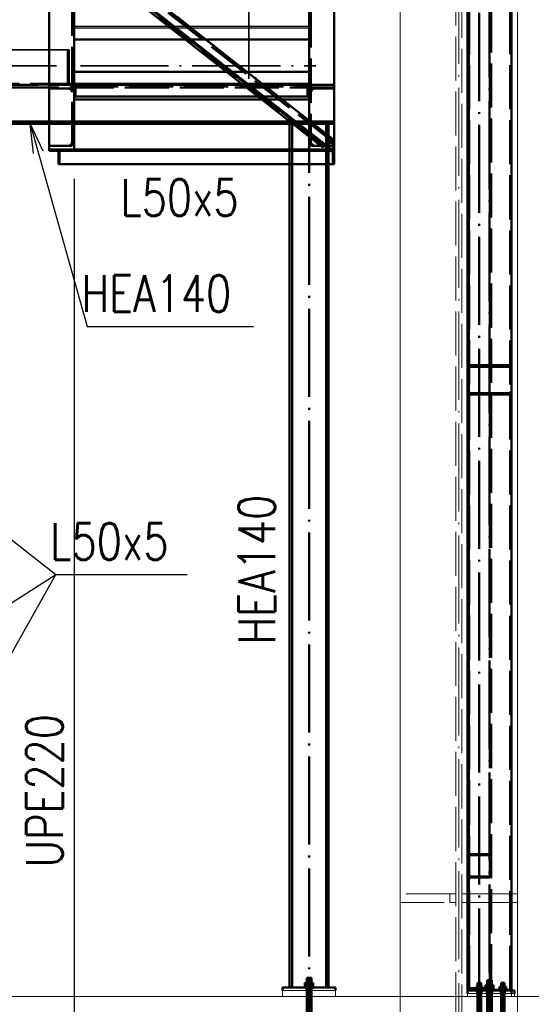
# Paper-space layout 'Layout1' of a CAD drawing. Extents: x -2 to 1033, y -36 to 596.
# Tile 15 of 86: x 77 to 112, y 335 to 402. Entities that reach past the tile are written whole.
import ezdxf

# ---------------------------------------------------------------- set-up
doc = ezdxf.new("R2010")
doc.units = 0
doc.linetypes.add('ACAD_ISO02W100', pattern=[15, 12, -3])
doc.linetypes.add('ACAD_ISO04W100', pattern=[30.5, 24, -3, 0.5, -3])
doc.layers.get('0').update_dxf_attribs({"linetype": 'CONTINUOUS'})
doc.layers.get('DEFPOINTS').update_dxf_attribs({"color": 132, "linetype": 'CONTINUOUS'})
for name, color, linetype, lineweight in [('SS_1.ET-HALA_TaO-PODLAHA', 9, 'CONTINUOUS', 13), ('SS_1.ET-HALA_TaO-SLOUP', 9, 'CONTINUOUS', 13), ('SS_2.ET-HALA_TaO-MOULDSHOP-SLOUP', 212, 'CONTINUOUS', 50), ('SS_2.ET-HALA_TaO-PODLITI', 9, 'CONTINUOUS', 13), ('SS_2.ET-HALA_TaO-SCHODISTE', 180, 'CONTINUOUS', 50), ('SS_2.ET-HALA_TaO-SCHODISTE-PLECH', 70, 'CONTINUOUS', 25), ('SS_2.ET-HALA_TaO-SCHODISTE-PLECH-VYZTUHA', 120, 'CONTINUOUS', 50), ('SS_2.ET-HALA_TaO-SCHODISTE-ZABRADLI', 31, 'CONTINUOUS', 35), ('SS_2.ET-HALA_TaO-SCHODISTE-ZTUZENI', 234, 'CONTINUOUS', 50), ('SS_KOTY', 3, 'CONTINUOUS', 25), ('SS_POPIS_PROFILU', 13, 'CONTINUOUS', 25)]:
    doc.layers.add(name, color=color, linetype=linetype, lineweight=lineweight)
doc.styles.add('ROMANS', font='romans.shx', dxfattribs={"width": 0.8})
doc.styles.add('romans.shx', font='romans.shx', dxfattribs={"height": 5})
doc.dimstyles.new('A-1_(2.5)_50AS', dxfattribs={"dimtxt": 2.5, "dimasz": 2, "dimexe": 1, "dimexo": 2, "dimgap": 0, "dimtad": 0, "dimdec": 1, "dimlfac": 50, "dimrnd": 1, "dimtxsty": 'ROMANS', "dimblk1": 'OBLIQUE', "dimblk2": 'OBLIQUE', "dimsah": 1, "dimcen": 2, "dimclrd": 256, "dimclre": 256, "dimclrt": 256, "dimadec": 1, "dimazin": 2, "dimtfac": 0.714286, "dimtdec": 1, "dimtmove": 0, "dimatfit": 3, "dimldrblk": 'OPEN', "dimfxl": 1, "dimtvp": 1.142857, "dimtfill": 1, "dimtolj": 1, "dimlwd": -1, "dimlwe": -1, "dimarcsym": 0})

# ---------------------------------------------------------------- blocks, each defined once
blk = doc.blocks.new('_Oblique')
at = {"color": 0, "linetype": 'ByBlock', "lineweight": -2}
blk.add_line((-0.5, -0.5), (0.5, 0.5), dxfattribs=at)
blk = doc.blocks.new('*D59')
at = {"layer": 'DEFPOINTS', "color": 0, "transparency": 16777216}
for p in [(80.489, 392.87, 27869.141), (74.489, 335.17, 27945.494), (80.489, 318.286)]:
    blk.add_point(p, dxfattribs=at)
at = {"layer": 'SS_KOTY', "transparency": 16777216}
for p, q in [((80.489, 390.87), (80.489, 317.286)), ((74.489, 333.17), (74.489, 317.286)), ((74.489, 318.286), (80.489, 318.286))]:
    blk.add_line(p, q, dxfattribs=at)
at = {"layer": 'SS_KOTY', "transparency": 16777216, "xscale": 2, "yscale": 2, "zscale": 2, "rotation": 180}
blk.add_blockref('_Oblique', (74.489, 318.286), dxfattribs=at)
at = {"layer": 'SS_KOTY', "transparency": 16777216, "xscale": 2, "yscale": 2, "zscale": 2}
blk.add_blockref('_Oblique', (80.489, 318.286), dxfattribs=at)
at = {"layer": 'SS_KOTY', "transparency": 16777216, "insert": (77.489, 321.144), "char_height": 2.5, "attachment_point": 5, "style": 'ROMANS', "bg_fill": 3, "box_fill_scale": 1.1, "bg_fill_color": 256, "bg_fill_true_color": 13158600, "bg_fill_transparency": 0}
blk.add_mtext('\\A1;300', dxfattribs=at)
blk = doc.blocks.new('_OPEN')
at = {"color": 0, "linetype": 'ByBlock'}
for p, q in [((-1, 0.167), (0, 0)), ((0, 0), (-1, -0.167)), ((0, 0), (-1, 0))]:
    blk.add_line(p, q, dxfattribs=at)
blk = doc.blocks.new('*D60')
at = {"layer": 'DEFPOINTS', "color": 0, "transparency": 16777216}
for p in [(80.489, 392.87, 27869.141), (96.489, 335.17, 27848.2), (96.489, 318.286)]:
    blk.add_point(p, dxfattribs=at)
at = {"layer": 'SS_KOTY', "transparency": 16777216}
for p, q in [((80.489, 390.87), (80.489, 317.286)), ((96.489, 333.17), (96.489, 317.286)), ((80.489, 318.286), (96.489, 318.286))]:
    blk.add_line(p, q, dxfattribs=at)
at = {"layer": 'SS_KOTY', "transparency": 16777216, "xscale": 2, "yscale": 2, "zscale": 2, "rotation": 180}
blk.add_blockref('_Oblique', (80.489, 318.286), dxfattribs=at)
at = {"layer": 'SS_KOTY', "transparency": 16777216, "xscale": 2, "yscale": 2, "zscale": 2}
blk.add_blockref('_Oblique', (96.489, 318.286), dxfattribs=at)
at = {"layer": 'SS_KOTY', "transparency": 16777216, "insert": (88.489, 321.144), "char_height": 2.5, "attachment_point": 5, "style": 'ROMANS', "bg_fill": 3, "box_fill_scale": 1.1, "bg_fill_color": 256, "bg_fill_true_color": 13158600, "bg_fill_transparency": 0}
blk.add_mtext('\\A1;800', dxfattribs=at)
blk = doc.blocks.new('*D61')
at = {"layer": 'DEFPOINTS', "color": 0, "transparency": 16777216}
for p in [(96.489, 335.17, 27848.2), (106.689, 330.076, 27920.2), (106.689, 318.286)]:
    blk.add_point(p, dxfattribs=at)
at = {"layer": 'SS_KOTY', "transparency": 16777216}
for p, q in [((96.489, 333.17), (96.489, 317.286)), ((106.689, 328.076), (106.689, 317.286)), ((96.489, 318.286), (106.689, 318.286))]:
    blk.add_line(p, q, dxfattribs=at)
at = {"layer": 'SS_KOTY', "transparency": 16777216, "xscale": 2, "yscale": 2, "zscale": 2, "rotation": 180}
blk.add_blockref('_Oblique', (96.489, 318.286), dxfattribs=at)
at = {"layer": 'SS_KOTY', "transparency": 16777216, "xscale": 2, "yscale": 2, "zscale": 2}
blk.add_blockref('_Oblique', (106.689, 318.286), dxfattribs=at)
at = {"layer": 'SS_KOTY', "transparency": 16777216, "insert": (101.589, 321.144), "char_height": 2.5, "attachment_point": 5, "style": 'ROMANS', "bg_fill": 3, "box_fill_scale": 1.1, "bg_fill_color": 256, "bg_fill_true_color": 13158600, "bg_fill_transparency": 0}
blk.add_mtext('\\A1;510', dxfattribs=at)

psp = doc.layouts.get("Layout1")

# ---------------------------------------------------------------- linework, layer by layer
at = {"layer": 'SS_1.ET-HALA_TaO-SLOUP', "color": 5, "linetype": 'Continuous', "ltscale": 0.25}
psp.add_line((110.6894, 452.7703), (110.6894, 335.1703), dxfattribs=at)
at = {"layer": 'SS_1.ET-HALA_TaO-SLOUP', "color": 9, "linetype": 'ACAD_ISO02W100', "ltscale": 0.25}
for p, q in [((106.0894, 342.1703), (102.6894, 342.1703)), ((106.4894, 342.1703), (106.0894, 342.1703)), ((106.0894, 341.5703), (106.0894, 342.1703)), ((107.2894, 342.1703), (106.8894, 342.1703)), ((108.8894, 342.1703), (107.2894, 342.1703)), ((110.6894, 342.1703), (108.8894, 342.1703)), ((102.6894, 341.5703), (106.0894, 341.5703)), ((106.0894, 341.5703), (106.4894, 341.5703)), ((106.8894, 341.5703), (107.2894, 341.5703)), ((107.2894, 341.5703), (108.8094, 341.5703)), ((108.8094, 341.5703), (110.6894, 341.5703)), ((110.6894, 335.1703), (110.6894, 330.1703))]:
    psp.add_line(p, q, dxfattribs=at)
at = {"layer": 'SS_2.ET-HALA_TaO-MOULDSHOP-SLOUP', "color": 7, "linetype": 'ACAD_ISO04W100', "ltscale": 0.25}
for p, q in [((108.0894, 335.1703), (108.0894, 457.1703)), ((108.0894, 335.1703), (108.0894, 457.1703)), ((108.7894, 457.1703), (108.7894, 335.1703)), ((108.0894, 335.1703), (108.0894, 377.1703)), ((108.0894, 335.1703), (108.0894, 377.1703)), ((108.0894, 336.0903), (108.0894, 332.8903)), ((108.0894, 336.0903), (108.0894, 332.8903)), ((108.7894, 336.2703), (108.7894, 332.4703)), ((108.7894, 336.2703), (108.7894, 332.4703)), ((109.6894, 336.0903), (109.6894, 332.8903)), ((109.6894, 336.0903), (109.6894, 332.8903)), ((107.8494, 335.7703), (108.3294, 335.7703)), ((108.3294, 335.7703), (107.8494, 335.7703)), ((109.0894, 335.8103), (108.4894, 335.8103)), ((109.0894, 335.8103), (108.4894, 335.8103)), ((109.4494, 335.7703), (109.9294, 335.7703)), ((109.9294, 335.7703), (109.4494, 335.7703)), ((108.9494, 335.1703), (108.6294, 335.1703)), ((108.9494, 335.1703), (108.6294, 335.1703)), ((109.5694, 335.1703), (109.8094, 335.1703)), ((109.8094, 335.1703), (109.5694, 335.1703))]:
    psp.add_line(p, q, dxfattribs=at)
at = {"layer": 'SS_2.ET-HALA_TaO-MOULDSHOP-SLOUP', "color": 3, "linetype": 'ACAD_ISO02W100', "ltscale": 0.25}
for p, q in [((107.3694, 452.7703), (107.3694, 335.7304)), ((108.8094, 335.7304), (108.8094, 452.7703)), ((108.8894, 335.7304), (108.8894, 452.7703)), ((107.2894, 417.3703), (107.2894, 335.6104)), ((107.3894, 417.3703), (107.3894, 335.6104)), ((110.1894, 335.6104), (110.1894, 417.3703)), ((107.4894, 378.1703), (110.0894, 378.1703)), ((110.0894, 378.0703), (107.4894, 378.0703)), ((107.4894, 376.1703), (107.2894, 376.1703)), ((107.4894, 376.2703), (110.0894, 376.2703)), ((110.0894, 376.1703), (107.4894, 376.1703)), ((108.7294, 344.8703), (107.4494, 344.8703)), ((107.4494, 344.7903), (108.7294, 344.7903)), ((108.7294, 343.3503), (107.4494, 343.3503)), ((107.4494, 343.2703), (108.7294, 343.2703)), ((107.9786, 336.0903), (107.9694, 336.0903)), ((107.9694, 336.0903), (107.9694, 335.8203)), ((108.0046, 336.0903), (107.9786, 336.0903)), ((108.0435, 336.0903), (108.0046, 336.0903)), ((108.0894, 336.0903), (108.0435, 336.0903)), ((108.1353, 336.0903), (108.0894, 336.0903)), ((108.1743, 336.0903), (108.1353, 336.0903)), ((108.2003, 336.0903), (108.1743, 336.0903)), ((108.2094, 336.0903), (108.2003, 336.0903)), ((108.2094, 335.8203), (108.2094, 336.0903)), ((108.6416, 336.2703), (108.6294, 336.2703)), ((108.6294, 336.2703), (108.6294, 335.9303)), ((108.6763, 336.2703), (108.6416, 336.2703)), ((108.7282, 336.2703), (108.6763, 336.2703)), ((108.7894, 336.2703), (108.7282, 336.2703)), ((108.8507, 336.2703), (108.7894, 336.2703)), ((108.9026, 336.2703), (108.8507, 336.2703)), ((108.9372, 336.2703), (108.9026, 336.2703)), ((108.9494, 336.2703), (108.9372, 336.2703)), ((108.9494, 335.9303), (108.9494, 336.2703)), ((109.5786, 336.0903), (109.5694, 336.0903)), ((109.5694, 336.0903), (109.5694, 335.8203)), ((109.6046, 336.0903), (109.5786, 336.0903)), ((109.6435, 336.0903), (109.6046, 336.0903)), ((109.6894, 336.0903), (109.6435, 336.0903)), ((109.7353, 336.0903), (109.6894, 336.0903)), ((109.7743, 336.0903), (109.7353, 336.0903)), ((109.8003, 336.0903), (109.7743, 336.0903)), ((109.8094, 336.0903), (109.8003, 336.0903)), ((109.8094, 335.8203), (109.8094, 336.0903)), ((107.3894, 335.7303), (107.2894, 335.7303)), ((108.8894, 335.5703), (107.2894, 335.5703)), ((107.3694, 335.7304), (107.3694, 335.5704)), ((108.5124, 335.7304), (107.3894, 335.7304)), ((107.8494, 335.6203), (107.854, 335.6203)), ((107.8494, 335.6203), (107.8494, 335.5703)), ((107.854, 335.6203), (107.8677, 335.6203)), ((107.8677, 335.6203), (107.8899, 335.6203)), ((107.8998, 335.8203), (107.8704, 335.8203)), ((107.8704, 335.8203), (107.8704, 335.6203)), ((107.8899, 335.6203), (107.8998, 335.6203)), ((108.0894, 335.8203), (107.8998, 335.8203)), ((107.8998, 335.8203), (107.8998, 335.6203)), ((107.8998, 335.6203), (107.9197, 335.6203)), ((107.9197, 335.6203), (107.9561, 335.6203)), ((107.9561, 335.6203), (107.9976, 335.6203)), ((107.9799, 335.6203), (107.9799, 335.8203)), ((107.9976, 335.6203), (108.0426, 335.6203)), ((108.0426, 335.6203), (108.0894, 335.6203)), ((108.2791, 335.8203), (108.0894, 335.8203)), ((108.0894, 335.6203), (108.0894, 335.8203)), ((108.0894, 335.6203), (108.1362, 335.6203)), ((108.1362, 335.6203), (108.1813, 335.6203)), ((108.1813, 335.6203), (108.2228, 335.6203)), ((108.1989, 335.6203), (108.1989, 335.8203)), ((108.2094, 335.3703), (108.2094, 335.5703)), ((108.2228, 335.6203), (108.2591, 335.6203)), ((108.2294, 335.3703), (108.2294, 335.5703)), ((108.2591, 335.6203), (108.2791, 335.6203)), ((108.3084, 335.8203), (108.2791, 335.8203)), ((108.2791, 335.6203), (108.2791, 335.8203)), ((108.2791, 335.6203), (108.289, 335.6203)), ((108.289, 335.6203), (108.3112, 335.6203)), ((108.3084, 335.6203), (108.3084, 335.8203)), ((108.3112, 335.6203), (108.3248, 335.6203)), ((108.3248, 335.6203), (108.3294, 335.6203)), ((108.3294, 335.5703), (108.3294, 335.6203)), ((108.4894, 335.6703), (108.4952, 335.6703)), ((108.4894, 335.6703), (108.4894, 335.6104)), ((108.4952, 335.6703), (108.5123, 335.6703)), ((108.5123, 335.6703), (108.54, 335.6703)), ((108.6509, 335.9303), (108.5124, 335.9303)), ((108.5124, 335.9303), (108.5124, 335.6703)), ((108.8894, 335.7303), (108.5124, 335.7303)), ((108.54, 335.6703), (108.5773, 335.6703)), ((108.5773, 335.6703), (108.6228, 335.6703)), ((108.6094, 335.6103), (108.6094, 335.3703)), ((108.6228, 335.6703), (108.6746, 335.6703)), ((108.6294, 335.6103), (108.6294, 335.3703)), ((108.9279, 335.9303), (108.6509, 335.9303)), ((108.6509, 335.6703), (108.6509, 335.9303)), ((108.6746, 335.6703), (108.7309, 335.6703)), ((108.7309, 335.6703), (108.7894, 335.6703)), ((108.7894, 335.6703), (108.848, 335.6703)), ((108.8094, 335.5704), (108.8094, 335.7304)), ((108.848, 335.6703), (108.9042, 335.6703)), ((108.8894, 335.5703), (108.8894, 335.7303)), ((110.4894, 335.5703), (108.8894, 335.5703)), ((108.9042, 335.6703), (108.9561, 335.6703)), ((109.0664, 335.9303), (108.9279, 335.9303)), ((108.9279, 335.9303), (108.9279, 335.6703)), ((108.9494, 335.3703), (108.9494, 335.6103)), ((108.9561, 335.6703), (109.0016, 335.6703)), ((108.9694, 335.3703), (108.9694, 335.6103)), ((109.0016, 335.6703), (109.0389, 335.6703)), ((109.0389, 335.6703), (109.0666, 335.6703)), ((109.0664, 335.6703), (109.0664, 335.9303)), ((109.0666, 335.6703), (109.0837, 335.6703)), ((109.0837, 335.6703), (109.0894, 335.6703)), ((109.0894, 335.6104), (109.0894, 335.6703)), ((109.4494, 335.6203), (109.454, 335.6203)), ((109.4494, 335.6203), (109.4494, 335.5703)), ((109.454, 335.6203), (109.4677, 335.6203)), ((109.4677, 335.6203), (109.4899, 335.6203)), ((109.4998, 335.8203), (109.4704, 335.8203)), ((109.4704, 335.8203), (109.4704, 335.6203)), ((109.4899, 335.6203), (109.4998, 335.6203)), ((109.6894, 335.8203), (109.4998, 335.8203)), ((109.4998, 335.8203), (109.4998, 335.6203)), ((109.4998, 335.6203), (109.5197, 335.6203)), ((109.5197, 335.6203), (109.5561, 335.6203)), ((109.5494, 335.5703), (109.5494, 335.3703)), ((109.5561, 335.6203), (109.5976, 335.6203)), ((109.5694, 335.5703), (109.5694, 335.3703)), ((109.5799, 335.6203), (109.5799, 335.8203)), ((109.5976, 335.6203), (109.6426, 335.6203)), ((109.6426, 335.6203), (109.6894, 335.6203)), ((109.8791, 335.8203), (109.6894, 335.8203)), ((109.6894, 335.8203), (109.6894, 335.6203)), ((109.6894, 335.6203), (109.7362, 335.6203)), ((109.7362, 335.6203), (109.7813, 335.6203)), ((109.7813, 335.6203), (109.8228, 335.6203)), ((109.7989, 335.8203), (109.7989, 335.6203)), ((109.8094, 335.3703), (109.8094, 335.5703)), ((109.8228, 335.6203), (109.8591, 335.6203)), ((109.8294, 335.3703), (109.8294, 335.5703)), ((109.8591, 335.6203), (109.8791, 335.6203)), ((109.9084, 335.8203), (109.8791, 335.8203)), ((109.8791, 335.6203), (109.8791, 335.8203)), ((109.8791, 335.6203), (109.889, 335.6203)), ((109.889, 335.6203), (109.9112, 335.6203)), ((109.9084, 335.6203), (109.9084, 335.8203)), ((109.9112, 335.6203), (109.9248, 335.6203)), ((109.9248, 335.6203), (109.9294, 335.6203)), ((109.9294, 335.5703), (109.9294, 335.6203)), ((110.4894, 335.3703), (110.4894, 335.5703)), ((108.2094, 335.1703), (108.2094, 335.3703)), ((108.2094, 332.8903), (108.2094, 335.1703)), ((108.6294, 335.3703), (108.6294, 332.4703)), ((108.9494, 332.4703), (108.9494, 335.3703)), ((109.5694, 335.3703), (109.5694, 335.1703)), ((109.5694, 335.1703), (109.5694, 332.8903)), ((109.8094, 335.1703), (109.8094, 335.3703)), ((109.8094, 332.8903), (109.8094, 335.1703))]:
    psp.add_line(p, q, dxfattribs=at)
at = {"layer": 'SS_2.ET-HALA_TaO-MOULDSHOP-SLOUP', "color": 1, "linetype": 'Continuous', "ltscale": 0.25}
for p, q in [((107.2894, 417.3703), (107.2894, 335.6104)), ((110.2894, 417.3703), (110.2894, 335.6104)), ((110.1894, 335.6104), (107.2894, 335.6104)), ((110.2894, 335.6103), (110.1894, 335.6103)), ((110.2894, 335.6103), (110.2894, 335.3703))]:
    psp.add_line(p, q, dxfattribs=at)
at = {"layer": 'SS_2.ET-HALA_TaO-MOULDSHOP-SLOUP', "color": 3, "linetype": 'ACAD_ISO02W100', "ltscale": 0.25}
for centre, radius, start, end in [((107.4894, 377.9703), 0.2, 90, 180), ((110.0894, 377.9703), 0.2, 0, 90), ((107.4894, 376.3703), 0.2, 180, 270), ((110.0894, 376.3703), 0.2, 270, 0), ((107.4494, 344.7103), 0.16, 90, 180), ((108.7294, 344.7103), 0.16, 0, 90), ((107.4494, 343.4303), 0.16, 180, 270), ((108.7294, 343.4303), 0.16, 270, 0)]:
    psp.add_arc(centre, radius, start, end, dxfattribs=at)
at = {"layer": 'SS_2.ET-HALA_TaO-MOULDSHOP-SLOUP', "color": 3, "linetype": 'ACAD_ISO02W100', "ltscale": 0.25, "extrusion": (-7.27963e-13, 3.01686e-13, -1)}
psp.add_arc((-107.4894, 377.9703), 0.1, 0, 90, dxfattribs=at)
at = {"layer": 'SS_2.ET-HALA_TaO-MOULDSHOP-SLOUP', "color": 3, "linetype": 'ACAD_ISO02W100', "ltscale": 0.25, "extrusion": (1.50653e-12, 3.63828e-12, -1)}
psp.add_arc((-110.0894, 377.9703, 0), 0.1, 90, 180, dxfattribs=at)
at = {"layer": 'SS_2.ET-HALA_TaO-MOULDSHOP-SLOUP', "color": 3, "linetype": 'ACAD_ISO02W100', "ltscale": 0.25, "extrusion": (-7.27963e-13, -3.01074e-13, -1)}
psp.add_arc((-107.4894, 376.3703), 0.1, 270, 0, dxfattribs=at)
at = {"layer": 'SS_2.ET-HALA_TaO-MOULDSHOP-SLOUP', "color": 3, "linetype": 'ACAD_ISO02W100', "ltscale": 0.25, "extrusion": (1.50653e-12, -3.63767e-12, -1)}
psp.add_arc((-110.0894, 376.3703, 0), 0.1, 180, 270, dxfattribs=at)
at = {"layer": 'SS_2.ET-HALA_TaO-MOULDSHOP-SLOUP', "color": 3, "linetype": 'ACAD_ISO02W100', "ltscale": 0.25, "extrusion": (-3.67394e-16, 3.06162e-16, -1)}
for centre, start, end in [((-107.4494, 344.7103), 0, 90), ((-108.7294, 344.7103), 90, 180), ((-107.4494, 343.4303), 270, 0), ((-108.7294, 343.4303), 180, 270)]:
    psp.add_arc(centre, 0.08, start, end, dxfattribs=at)
at = {"layer": 'SS_2.ET-HALA_TaO-PODLITI', "ltscale": 0.25}
for p, q in [((108.8894, 335.1703), (108.8894, 335.5703)), ((110.4894, 335.3703), (110.2894, 335.3703)), ((110.2894, 335.3703), (110.2894, 335.1703)), ((110.4894, 335.1703), (110.4894, 335.3703))]:
    psp.add_line(p, q, dxfattribs=at)
at = {"layer": 'SS_2.ET-HALA_TaO-SCHODISTE', "color": 7, "linetype": 'ACAD_ISO04W100', "ltscale": 0.25}
for p, q in [((80.4894, 397.3703), (80.4894, 459.5703)), ((96.4894, 397.3703), (96.4894, 459.5703)), ((56.7894, 397.2703), (98.1894, 397.2703)), ((96.4894, 397.2703), (80.4894, 397.2703))]:
    psp.add_line(p, q, dxfattribs=at)
at = {"layer": 'SS_2.ET-HALA_TaO-SCHODISTE', "color": 1, "linetype": 'Continuous', "ltscale": 0.25}
for p, q in [((98.1894, 422.8864), (98.1894, 393.5087)), ((96.4894, 421.5518), (96.4894, 394.8434)), ((76.1894, 397.1003), (78.7894, 397.1003)), ((80.4894, 396.2703), (93.2912, 396.2703)), ((94.6718, 396.2703), (96.4894, 396.2703)), ((78.7894, 394.7803), (76.1894, 394.7803)), ((78.7894, 394.6103), (76.1894, 394.6103)), ((95.189, 394.7803), (80.4894, 394.7803)), ((95.4056, 394.6103), (80.4894, 394.6103)), ((98.2894, 335.5703), (98.2894, 335.7703))]:
    psp.add_line(p, q, dxfattribs=at)
at = {"layer": 'SS_2.ET-HALA_TaO-SCHODISTE', "color": 3, "linetype": 'ACAD_ISO02W100', "ltscale": 0.25}
for p, q in [((80.4894, 397.2704), (78.7894, 397.2704)), ((80.4894, 397.1703), (96.4894, 397.1703)), ((81.2894, 397.2303), (81.2894, 397.2703)), ((95.6894, 397.2703), (95.6894, 397.2303)), ((98.1894, 397.2704), (96.4894, 397.2704)), ((98.1894, 397.1003), (78.7894, 397.1003)), ((78.7894, 397.0304), (80.3594, 397.0304)), ((80.0994, 397.0303), (80.2833, 396.9542)), ((80.2833, 396.9542), (80.3594, 396.7703)), ((80.3183, 396.8696), (80.2961, 396.9403)), ((80.4894, 396.9403), (80.2961, 396.9403)), ((80.3304, 396.8403), (80.3183, 396.8696)), ((80.3304, 396.8403), (80.4894, 396.8403)), ((80.5894, 396.5303), (80.5894, 397.0503)), ((96.3894, 397.0503), (96.3894, 396.5303)), ((96.6827, 396.9403), (96.4894, 396.9403)), ((96.4894, 396.8403), (96.6484, 396.8403)), ((96.6194, 397.0304), (98.1894, 397.0304)), ((96.6194, 396.7703), (96.6956, 396.9542)), ((96.6606, 396.8696), (96.6484, 396.8403)), ((96.6827, 396.9403), (96.6606, 396.8696)), ((96.6956, 396.9542), (96.8794, 397.0303)), ((93.2912, 396.2703), (94.6718, 396.2703)), ((80.4894, 394.7803), (78.7894, 394.7803)), ((80.4894, 394.6103), (78.7894, 394.6103)), ((80.3594, 395.0403), (80.4894, 395.0403)), ((80.3594, 394.9403), (80.4894, 394.9403)), ((98.1894, 394.7803), (95.189, 394.7803)), ((98.1894, 394.6103), (95.4056, 394.6103)), ((96.4894, 395.0403), (96.6194, 395.0403)), ((96.4894, 394.9403), (96.6194, 394.9403)), ((96.4894, 394.8434), (96.4894, 393.7594)), ((97.8845, 392.8704), (98.1894, 392.8704))]:
    psp.add_line(p, q, dxfattribs=at)
at = {"layer": 'SS_2.ET-HALA_TaO-SCHODISTE', "color": 3, "linetype": 'ACAD_ISO02W100', "ltscale": 0.25, "extrusion": (6.05962e-13, -2.50844e-13, -1)}
psp.add_arc((-80.7094, 397.0503), 0.12, 0, 90, dxfattribs=at)
at = {"layer": 'SS_2.ET-HALA_TaO-SCHODISTE', "color": 3, "linetype": 'ACAD_ISO02W100', "ltscale": 0.25}
for centre, radius, start, end in [((81.2294, 397.2303), 0.06, 270, 0), ((95.7494, 397.2303), 0.06, 180, 270), ((80.0994, 396.7703), 0.26, 40.832217, 90), ((80.0994, 396.7703), 0.26, 0, 15.618498), ((80.5294, 396.5303), 0.06, 270, 0), ((96.4494, 396.5303), 0.06, 180, 270), ((96.8794, 396.7703), 0.26, 164.381502, 180), ((96.8794, 396.7703), 0.26, 90, 139.167783)]:
    psp.add_arc(centre, radius, start, end, dxfattribs=at)
at = {"layer": 'SS_2.ET-HALA_TaO-SCHODISTE', "color": 3, "linetype": 'ACAD_ISO02W100', "ltscale": 0.25, "extrusion": (-3.67394e-16, 3.06162e-16, -1)}
psp.add_arc((-96.2694, 397.0503), 0.12, 90, 180, dxfattribs=at)
at = {"layer": 'SS_2.ET-HALA_TaO-SCHODISTE-PLECH', "color": 1, "linetype": 'Continuous', "ltscale": 0.25}
for p, q in [((86.9384, 401.2578), (80.4894, 401.2578)), ((80.4894, 401.1578), (87.0658, 401.1578)), ((96.4894, 401.2578), (88.3191, 401.2578)), ((88.4465, 401.1578), (96.4894, 401.1578)), ((91.8901, 397.3703), (80.4894, 397.3703)), ((92.0175, 397.2703), (80.4894, 397.2703)), ((96.4894, 397.3703), (93.2707, 397.3703)), ((96.4894, 397.2703), (93.3981, 397.2703))]:
    psp.add_line(p, q, dxfattribs=at)
at = {"layer": 'SS_2.ET-HALA_TaO-SCHODISTE-PLECH', "color": 3, "linetype": 'ACAD_ISO02W100', "ltscale": 0.25}
for p, q in [((88.3191, 401.2578), (86.9384, 401.2578)), ((87.0658, 401.1578), (88.4465, 401.1578)), ((80.4894, 397.3703), (74.8244, 397.3703)), ((93.2707, 397.3703), (91.8901, 397.3703)), ((93.3981, 397.2703), (92.0175, 397.2703))]:
    psp.add_line(p, q, dxfattribs=at)
at = {"layer": 'SS_2.ET-HALA_TaO-SCHODISTE-PLECH-VYZTUHA', "color": 7, "linetype": 'Continuous', "ltscale": 0.25}
for p, q in [((88.0848, 400.3578), (80.4894, 400.3578)), ((96.4894, 400.3578), (89.4654, 400.3578)), ((80.4894, 398.1703), (90.8711, 398.1703)), ((92.2517, 398.1703), (96.4894, 398.1703)), ((93.0364, 396.4703), (80.4894, 396.4703)), ((96.4894, 396.4703), (94.4171, 396.4703))]:
    psp.add_line(p, q, dxfattribs=at)
at = {"layer": 'SS_2.ET-HALA_TaO-SCHODISTE-PLECH-VYZTUHA', "color": 3, "linetype": 'ACAD_ISO02W100', "ltscale": 0.25}
for p, q in [((89.4654, 400.3578), (88.0848, 400.3578)), ((90.8711, 398.1703), (92.2517, 398.1703)), ((94.4171, 396.4703), (93.0364, 396.4703))]:
    psp.add_line(p, q, dxfattribs=at)
at = {"layer": 'SS_2.ET-HALA_TaO-SCHODISTE-ZABRADLI', "color": 7, "linetype": 'ACAD_ISO04W100', "ltscale": 0.25}
for p, q in [((92.3894, 418.9253), (92.3894, 397.2703)), ((58.0344, 398.5703), (96.9444, 398.5703)), ((74.8844, 397.2703), (80.0944, 397.2703))]:
    psp.add_line(p, q, dxfattribs=at)
at = {"layer": 'SS_2.ET-HALA_TaO-SCHODISTE-ZABRADLI', "color": 1, "linetype": 'Continuous', "ltscale": 0.25}
for p, q in [((75.8344, 399.6703), (78.7894, 399.6703)), ((78.7894, 397.2703), (76.1894, 397.2703))]:
    psp.add_line(p, q, dxfattribs=at)
at = {"layer": 'SS_2.ET-HALA_TaO-SCHODISTE-ZABRADLI', "color": 3, "linetype": 'ACAD_ISO02W100', "ltscale": 0.25}
for p, q in [((78.7894, 399.6703), (80.0344, 399.6703)), ((80.0344, 399.6703), (80.1544, 399.6703)), ((80.0344, 397.2703), (80.0344, 399.6703)), ((80.1544, 397.2703), (80.1544, 399.6703))]:
    psp.add_line(p, q, dxfattribs=at)
at = {"layer": 'SS_2.ET-HALA_TaO-SCHODISTE-ZTUZENI', "color": 3, "linetype": 'ACAD_ISO02W100', "ltscale": 0.25}
for p, q in [((98.1114, 393.3916), (78.7114, 408.6224)), ((98.1114, 392.6922), (98.1114, 393.3916)), ((98.0119, 392.7703), (98.1203, 392.7703)), ((98.1203, 392.6967), (98.1203, 392.7703))]:
    psp.add_line(p, q, dxfattribs=at)
at = {"layer": 'SS_2.ET-HALA_TaO-SCHODISTE-ZTUZENI', "color": 7, "linetype": 'ACAD_ISO04W100', "ltscale": 0.25}
psp.add_line((98.1894, 393.5087), (78.7894, 408.7395), dxfattribs=at)
at = {"layer": 'SS_2.ET-HALA_TaO-SCHODISTE-ZTUZENI', "color": 1, "linetype": 'Continuous', "ltscale": 0.25}
for p, q in [((98.1894, 393.5087), (79.3484, 408.3007)), ((98.1894, 393.5087), (98.1894, 392.7316)), ((98.1114, 392.6922), (98.1894, 392.7316)), ((98.1203, 391.8703), (98.1203, 392.6967)), ((98.1894, 392.7316), (98.1894, 391.8703)), ((98.1203, 391.8703), (98.1894, 391.8703))]:
    psp.add_line(p, q, dxfattribs=at)

# ---------------------------------------------------------------- dimensions: what is measured, and where the dimension line sits
at = {"layer": 'SS_KOTY'}
dim = psp.add_linear_dim(base=(80.4894, 318.2864), p1=(74.4894, 335.1703, 27945.4939), p2=(80.4894, 392.8704, 27869.1409), dimstyle='A-1_(2.5)_50AS', override={"dimtmove": 1}, dxfattribs=at)
dim.commit()
dim.dimension.update_dxf_attribs({"geometry": '*D59', "text_midpoint": (77.4894, 321.1435)})

# ---------------------------------------------------------------- next in the draw order: linework, layer by layer
at = {"layer": 'SS_2.ET-HALA_TaO-SCHODISTE', "color": 1, "linetype": 'Continuous', "ltscale": 0.25}
psp.add_line((78.7894, 392.8704), (78.7894, 407.6556), dxfattribs=at)
at = {"layer": 'SS_2.ET-HALA_TaO-SCHODISTE-ZTUZENI', "color": 1, "linetype": 'Continuous', "ltscale": 0.25}
psp.add_line((78.7894, 392.7703), (78.7894, 392.8703), dxfattribs=at)
at = {"layer": 'SS_POPIS_PROFILU', "color": 0, "linetype": 'ByBlock'}
for p, q in [((77.7089, 392.5947), (77.4894, 394.6103)), ((77.4894, 394.6103), (78.3508, 392.7748)), ((77.4894, 394.6103), (78.0298, 392.6847))]:
    psp.add_line(p, q, dxfattribs=at)

# ---------------------------------------------------------------- next in the draw order: dimensions: what is measured, and where the dimension line sits
at = {"layer": 'SS_KOTY'}
dim = psp.add_linear_dim(base=(96.4894, 318.2864), p1=(80.4894, 392.8704, 27869.1409), p2=(96.4894, 335.1703, 27848.2), dimstyle='A-1_(2.5)_50AS', override={"dimtmove": 1}, dxfattribs=at)
dim.commit()
dim.dimension.update_dxf_attribs({"geometry": '*D60', "text_midpoint": (88.4894, 321.1435)})

# ---------------------------------------------------------------- next in the draw order: linework, layer by layer
at = {"layer": 'SS_2.ET-HALA_TaO-PODLITI', "ltscale": 0.25}
for p, q in [((98.2894, 335.5703), (94.6894, 335.5703)), ((94.6894, 335.5703), (94.6894, 335.1703))]:
    psp.add_line(p, q, dxfattribs=at)
at = {"layer": 'SS_2.ET-HALA_TaO-SCHODISTE', "color": 3, "linetype": 'ACAD_ISO02W100', "ltscale": 0.25}
for p, q in [((80.3594, 393.1104), (80.3594, 455.3103)), ((96.6194, 455.3103), (96.6194, 393.1104)), ((97.6494, 391.8703), (97.6494, 394.6103)), ((97.8194, 391.8703), (97.8194, 394.6103)), ((78.7894, 393.1104), (80.3594, 393.1104)), ((80.2833, 393.1865), (80.0994, 393.1103)), ((80.3594, 393.3703), (80.2833, 393.1865)), ((96.6956, 393.1865), (96.6194, 393.3703)), ((96.6194, 393.1104), (98.1894, 393.1104)), ((96.8794, 393.1103), (96.6956, 393.1865)), ((95.1594, 391.8703), (95.1594, 392.8703)), ((95.3294, 392.8703), (95.3294, 391.8703)), ((96.3094, 335.7703), (96.3094, 335.5703)), ((96.3294, 335.7703), (96.3294, 335.5703)), ((96.6494, 335.5703), (96.6494, 335.7703)), ((96.6694, 335.5703), (96.6694, 335.7703))]:
    psp.add_line(p, q, dxfattribs=at)
at = {"layer": 'SS_2.ET-HALA_TaO-SCHODISTE', "color": 1, "linetype": 'Continuous', "ltscale": 0.25}
for p, q in [((80.4894, 392.8704), (80.4894, 406.3209)), ((95.1594, 392.8703), (95.1594, 394.6103)), ((95.3294, 394.6103), (95.3294, 392.8703)), ((96.4894, 393.7594), (96.4894, 392.8704)), ((78.7894, 392.8704), (80.4894, 392.8704)), ((96.4894, 392.8704), (97.8845, 392.8704)), ((95.1594, 335.7704), (95.1594, 391.8703)), ((95.3294, 391.8703), (95.3294, 335.7704)), ((97.6494, 391.8703), (97.6494, 335.7704)), ((97.8194, 335.7704), (97.8194, 391.8703)), ((96.3509, 336.0903), (96.2124, 336.0903)), ((96.2124, 336.0903), (96.2124, 335.8303)), ((96.3416, 336.4303), (96.3294, 336.4303)), ((96.3294, 336.4303), (96.3294, 336.0903)), ((96.3763, 336.4303), (96.3416, 336.4303)), ((96.6279, 336.0903), (96.3509, 336.0903)), ((96.3509, 335.8303), (96.3509, 336.0903)), ((96.4282, 336.4303), (96.3763, 336.4303)), ((96.4894, 336.4303), (96.4282, 336.4303)), ((96.5507, 336.4303), (96.4894, 336.4303)), ((96.6026, 336.4303), (96.5507, 336.4303)), ((96.6372, 336.4303), (96.6026, 336.4303)), ((96.7664, 336.0903), (96.6279, 336.0903)), ((96.6279, 336.0903), (96.6279, 335.8303)), ((96.6494, 336.4303), (96.6372, 336.4303)), ((96.6494, 336.0903), (96.6494, 336.4303)), ((96.7664, 335.8303), (96.7664, 336.0903)), ((98.2894, 335.7703), (94.6894, 335.7703)), ((94.6894, 335.7703), (94.6894, 335.5703)), ((96.1894, 335.8303), (96.1952, 335.8303)), ((96.1894, 335.8303), (96.1894, 335.7703)), ((96.1952, 335.8303), (96.2123, 335.8303)), ((96.2123, 335.8303), (96.24, 335.8303)), ((96.24, 335.8303), (96.2773, 335.8303)), ((96.2773, 335.8303), (96.3228, 335.8303)), ((96.3228, 335.8303), (96.3746, 335.8303)), ((96.3746, 335.8303), (96.4309, 335.8303)), ((96.4309, 335.8303), (96.4894, 335.8303)), ((96.4894, 335.8303), (96.548, 335.8303)), ((96.548, 335.8303), (96.6042, 335.8303)), ((96.6042, 335.8303), (96.6561, 335.8303)), ((96.6561, 335.8303), (96.7016, 335.8303)), ((96.7016, 335.8303), (96.7389, 335.8303)), ((96.7389, 335.8303), (96.7666, 335.8303)), ((96.7666, 335.8303), (96.7837, 335.8303)), ((96.7837, 335.8303), (96.7894, 335.8303)), ((96.7894, 335.7703), (96.7894, 335.8303))]:
    psp.add_line(p, q, dxfattribs=at)
at = {"layer": 'SS_2.ET-HALA_TaO-SCHODISTE', "color": 7, "linetype": 'ACAD_ISO04W100', "ltscale": 0.25}
psp.add_line((96.1894, 335.9703), (96.7894, 335.9703), dxfattribs=at)
psp.add_line((96.1894, 335.9703), (96.7894, 335.9703), dxfattribs=at)
at = {"layer": 'SS_2.ET-HALA_TaO-SCHODISTE', "color": 3, "linetype": 'ACAD_ISO02W100', "ltscale": 0.25}
for centre, start, end in [((80.0994, 393.3703), 270, 0), ((96.8794, 393.3703), 180, 270)]:
    psp.add_arc(centre, 0.26, start, end, dxfattribs=at)
at = {"layer": 'SS_2.ET-HALA_TaO-SCHODISTE-ZTUZENI', "color": 3, "linetype": 'ACAD_ISO02W100', "ltscale": 0.25}
for p, q in [((97.4092, 393.115), (78.0092, 408.3459)), ((97.4092, 393.115), (98.1894, 393.5087)), ((97.4092, 393.0373), (97.4092, 393.115)), ((97.5691, 393.118), (98.1114, 393.3916)), ((79.4804, 392.8703), (79.4804, 391.8703))]:
    psp.add_line(p, q, dxfattribs=at)
at = {"layer": 'SS_2.ET-HALA_TaO-SCHODISTE-ZTUZENI', "color": 1, "linetype": 'Continuous', "ltscale": 0.25}
for p, q in [((78.0092, 408.2682), (97.4092, 393.0373)), ((78.7114, 407.9231), (98.1114, 392.6922)), ((98.1894, 392.7316), (78.7894, 407.9624)), ((97.4092, 393.0373), (97.5691, 393.118)), ((78.7894, 392.7703), (97.4985, 392.7703)), ((79.4113, 392.7703), (79.4113, 391.8703)), ((80.4894, 392.8703), (96.4894, 392.8703)), ((97.4985, 392.7703), (97.4985, 392.8703)), ((97.4985, 392.7703), (98.0119, 392.7703)), ((79.4113, 391.8703), (98.1203, 391.8703))]:
    psp.add_line(p, q, dxfattribs=at)
at = {"layer": 'SS_2.ET-HALA_TaO-SCHODISTE-ZTUZENI', "color": 7, "linetype": 'ACAD_ISO04W100', "ltscale": 0.25}
psp.add_line((98.1894, 392.8703), (78.7894, 392.8703), dxfattribs=at)
at = {"layer": 'SS_POPIS_PROFILU', "color": 13}
for points in [[(77.4894, 394.6103), (81.3651, 380.8007), (92.6984, 380.8007)], [(68.8601, 372.0516), (79.233, 363.9219), (88.1854, 363.9219)], [(67.6577, 356.5016), (79.233, 363.9219), (88.1854, 363.9219)], [(68.5134, 344.8391), (79.233, 363.9219), (88.1854, 363.9219)]]:
    psp.add_lwpolyline(points, dxfattribs=at)

# ---------------------------------------------------------------- next in the draw order: texts
at = {"layer": 'SS_POPIS_PROFILU', "color": 13, "style": 'romans.shx', "width": 0.8}
for s, p in [('L50x5', (83.6361, 388.3493)), ('HEA140', (80.9879, 381.8007)), ('L50x5', (78.8559, 364.9219)), ('L50x5', (78.8559, 364.9219)), ('L50x5', (78.8559, 364.9219))]:
    psp.add_text(s, height=2.5, dxfattribs=at).set_placement(p)
for s, p in [('HEA140', (94.1743, 359.1515)), ('UPE220', (79.7104, 343.9446))]:
    psp.add_text(s, height=2.5, rotation=90, dxfattribs=at).set_placement(p)

# ---------------------------------------------------------------- next in the draw order: dimensions: what is measured, and where the dimension line sits
at = {"layer": 'SS_KOTY'}
dim = psp.add_linear_dim(base=(106.6894, 318.2864), p1=(96.4894, 335.1703, 27848.2), p2=(106.6894, 330.0763, 27920.2), dimstyle='A-1_(2.5)_50AS', override={"dimtmove": 1}, dxfattribs=at)
dim.commit()
dim.dimension.update_dxf_attribs({"geometry": '*D61', "text_midpoint": (101.5894, 321.1435)})

# ---------------------------------------------------------------- next in the draw order: linework, layer by layer
at = {"layer": 'SS_1.ET-HALA_TaO-PODLAHA', "ltscale": 0.25}
psp.add_line((434.319, 335.1703), (53.6894, 335.1703), dxfattribs=at)
at = {"layer": 'SS_1.ET-HALA_TaO-SLOUP', "color": 9, "linetype": 'ACAD_ISO02W100', "ltscale": 0.25}
for p, q in [((106.4894, 330.0763), (106.4894, 542.2344)), ((106.8894, 542.2344), (106.8894, 330.0763)), ((102.6894, 335.1703), (102.6894, 330.1703))]:
    psp.add_line(p, q, dxfattribs=at)
at = {"layer": 'SS_1.ET-HALA_TaO-SLOUP', "color": 9, "linetype": 'ACAD_ISO04W100', "ltscale": 0.25}
psp.add_line((106.6894, 330.0763), (106.6894, 542.2344), dxfattribs=at)
at = {"layer": 'SS_1.ET-HALA_TaO-SLOUP', "color": 5, "linetype": 'Continuous', "ltscale": 0.25}
psp.add_line((102.6894, 455.0703), (102.6894, 335.1703), dxfattribs=at)
at = {"layer": 'SS_2.ET-HALA_TaO-MOULDSHOP-SLOUP', "color": 3, "linetype": 'ACAD_ISO02W100', "ltscale": 0.25}
for p, q in [((107.2894, 335.6103), (107.2894, 335.3703)), ((107.9494, 335.5703), (107.9494, 335.3703)), ((107.9694, 335.5703), (107.9694, 335.3703)), ((107.9694, 335.3703), (107.9694, 335.1703)), ((107.9694, 335.1703), (107.9694, 332.8903))]:
    psp.add_line(p, q, dxfattribs=at)
at = {"layer": 'SS_2.ET-HALA_TaO-MOULDSHOP-SLOUP', "color": 1, "linetype": 'Continuous', "ltscale": 0.25}
psp.add_line((107.2894, 335.6103), (107.2894, 335.3703), dxfattribs=at)
at = {"layer": 'SS_2.ET-HALA_TaO-MOULDSHOP-SLOUP', "color": 7, "linetype": 'ACAD_ISO04W100', "ltscale": 0.25}
for p, q in [((107.9694, 335.1703), (108.2094, 335.1703)), ((108.2094, 335.1703), (107.9694, 335.1703))]:
    psp.add_line(p, q, dxfattribs=at)
at = {"layer": 'SS_2.ET-HALA_TaO-PODLITI', "ltscale": 0.25}
for p, q in [((98.2894, 335.1703), (98.2894, 335.5703)), ((107.2894, 335.3703), (107.2894, 335.1703)), ((110.2894, 335.3703), (107.2894, 335.3703)), ((107.2894, 335.3703), (107.2894, 335.1703))]:
    psp.add_line(p, q, dxfattribs=at)
at = {"layer": 'SS_2.ET-HALA_TaO-SCHODISTE', "color": 7, "linetype": 'ACAD_ISO04W100', "ltscale": 0.25}
for p, q in [((96.4894, 397.2703), (96.4894, 335.1703)), ((96.4894, 336.4303), (96.4894, 332.6303)), ((96.4894, 336.4303), (96.4894, 332.6303)), ((96.3294, 335.3703), (96.6494, 335.3703)), ((96.3294, 335.3703), (96.6494, 335.3703))]:
    psp.add_line(p, q, dxfattribs=at)
at = {"layer": 'SS_2.ET-HALA_TaO-SCHODISTE', "color": 3, "linetype": 'ACAD_ISO02W100', "ltscale": 0.25}
for p, q in [((96.3294, 335.5703), (96.3294, 335.1703)), ((96.6494, 335.1703), (96.6494, 335.5703)), ((96.3294, 335.1703), (96.3294, 332.6303)), ((96.6494, 332.6303), (96.6494, 335.1703))]:
    psp.add_line(p, q, dxfattribs=at)

doc.saveas('drawing.dxf')
